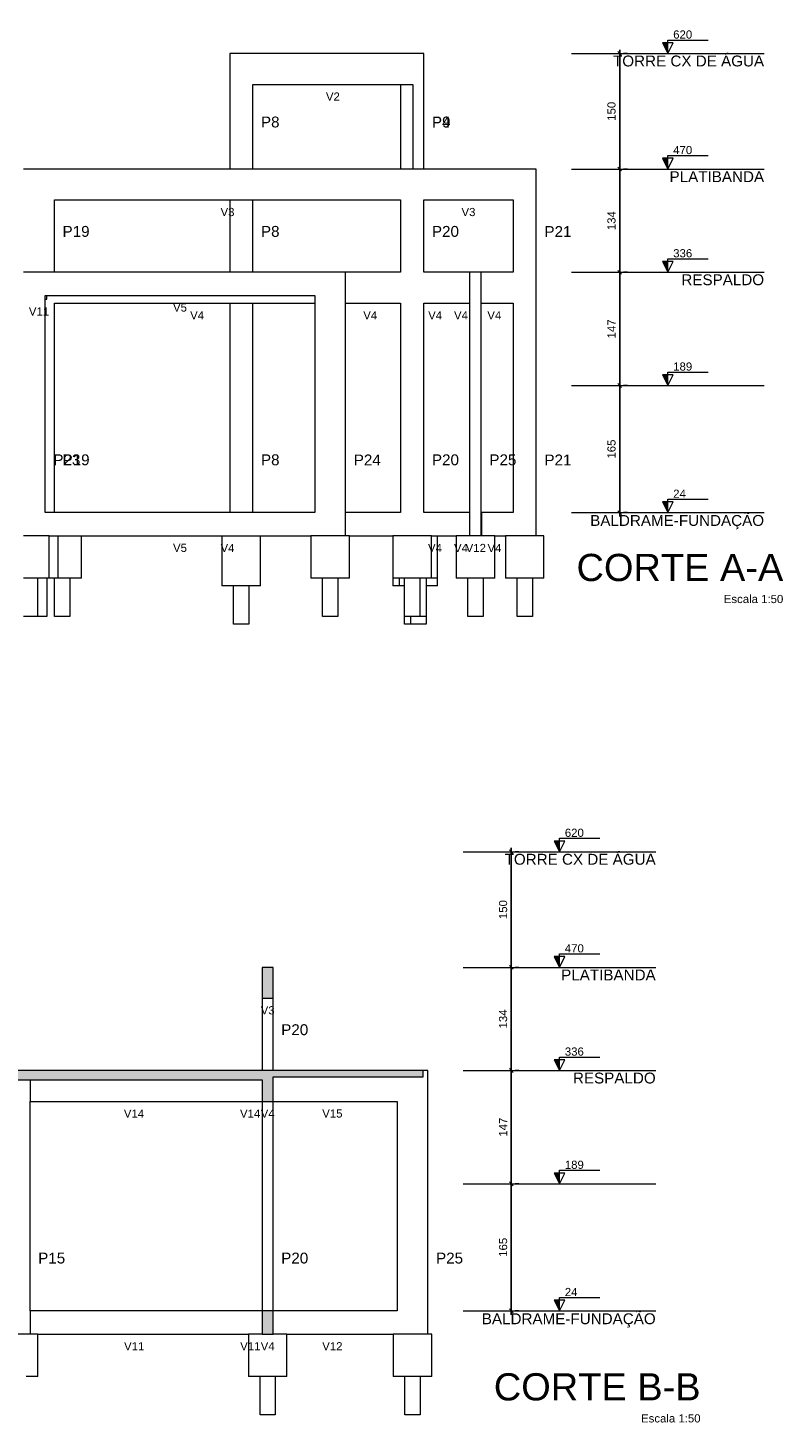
# Model space of a CAD drawing. Header units: millimetres. Extents: x 1434 to 2277, y -793 to -278.
# Tile 84 of 111: x 1951 to 1971, y -519 to -483. Entities that reach past the tile are written whole.
import ezdxf

# ---------------------------------------------------------------- set-up
doc = ezdxf.new("R2010")
doc.units = ezdxf.units.MM
doc.linetypes.add('Dashed', pattern=[0.75, 0.5, -0.25])
for name, color, linetype, lineweight in [('FO-Cotas', 5, 'Continuous', 5), ('FO-Elementos cortados', 159, 'Continuous', 5), ('FO-Elementos em vista', 7, 'Continuous', 5), ('FO-Hachuras', 153, 'Continuous', 5), ('FO-Indicações', 7, 'Continuous', 5), ('FO-Níveis', 9, 'Dashed', 5), ('FO-Textos das vigas', 7, 'Continuous', 5), ('FO-Textos dos pilares', 7, 'Continuous', 5), ('FO-Títulos', 1, 'Continuous', 20)]:
    doc.layers.add(name, color=color, linetype=linetype, lineweight=lineweight)
doc.styles.add('ARIAL', font='arial.ttf')
doc.styles.get("Standard").update_dxf_attribs({"font": 'arial.ttf'})
doc.dimstyles.new('UM_50.000000', dxfattribs={"dimtxt": 0.18, "dimasz": 0.1, "dimexe": 0.1, "dimexo": 0.2, "dimgap": 0, "dimtad": 1, "dimtih": 1, "dimtoh": 1, "dimdec": 1, "dimlfac": 50, "dimzin": 0, "dimdsep": 46, "dimtxsty": 'Standard', "dimcen": 0.09, "dimdle": 0.1, "dimadec": 1, "dimazin": 2, "dimtfac": 1, "dimtdec": 4, "dimtofl": 0, "dimtmove": 0, "dimatfit": 3, "dimfxl": 1, "dimtolj": 1, "dimarcsym": 0})

# ---------------------------------------------------------------- blocks, each defined once
blk = doc.blocks.new('_Oblique')
at = {"color": 0, "linetype": 'ByBlock', "lineweight": -2}
blk.add_line((-0.5, -0.5), (0.5, 0.5), dxfattribs=at)
blk = doc.blocks.new('*D845')
at = {"layer": 'FO-Cotas', "color": 0, "linetype": 'Continuous', "lineweight": -2, "transparency": 16777216}
for p, q in [((1966.636, -495.915), (1966.636, -492.415)), ((1966.836, -492.515), (1966.736, -492.515)), ((1966.836, -495.815), (1966.736, -495.815))]:
    blk.add_line(p, q, dxfattribs=at)
at = {"layer": 'FO-Cotas', "color": 0, "linetype": 'Continuous', "lineweight": -2, "transparency": 16777216, "xscale": 0.1, "yscale": 0.1, "zscale": 0.1}
for p, rotation in [((1966.636, -492.515), 90), ((1966.636, -495.815), 270)]:
    blk.add_blockref('_Oblique', p, dxfattribs=dict(at, rotation=rotation))
at = {"layer": 'FO-Cotas', "color": 7, "linetype": 'Continuous', "transparency": 16777216, "insert": (1966.424, -494.165), "char_height": 0.2118, "attachment_point": 5, "rotation": 90, "style": 'ARIAL'}
blk.add_mtext('\\A1;165', dxfattribs=at)
blk = doc.blocks.new('*D846')
at = {"layer": 'FO-Cotas', "color": 0, "linetype": 'Continuous', "lineweight": -2, "transparency": 16777216}
for p, q in [((1966.636, -492.615), (1966.636, -489.475)), ((1966.836, -489.575), (1966.736, -489.575)), ((1966.836, -492.515), (1966.736, -492.515))]:
    blk.add_line(p, q, dxfattribs=at)
at = {"layer": 'FO-Cotas', "color": 0, "linetype": 'Continuous', "lineweight": -2, "transparency": 16777216, "xscale": 0.1, "yscale": 0.1, "zscale": 0.1}
for p, rotation in [((1966.636, -489.575), 90), ((1966.636, -492.515), 270)]:
    blk.add_blockref('_Oblique', p, dxfattribs=dict(at, rotation=rotation))
at = {"layer": 'FO-Cotas', "color": 7, "linetype": 'Continuous', "transparency": 16777216, "insert": (1966.424, -491.045), "char_height": 0.2118, "attachment_point": 5, "rotation": 90, "style": 'ARIAL'}
blk.add_mtext('\\A1;147', dxfattribs=at)
blk = doc.blocks.new('*D847')
at = {"layer": 'FO-Cotas', "color": 0, "linetype": 'Continuous', "lineweight": -2, "transparency": 16777216}
for p, q in [((1966.636, -489.675), (1966.636, -486.795)), ((1966.836, -486.895), (1966.736, -486.895)), ((1966.836, -489.575), (1966.736, -489.575))]:
    blk.add_line(p, q, dxfattribs=at)
at = {"layer": 'FO-Cotas', "color": 0, "linetype": 'Continuous', "lineweight": -2, "transparency": 16777216, "xscale": 0.1, "yscale": 0.1, "zscale": 0.1}
for p, rotation in [((1966.636, -486.895), 90), ((1966.636, -489.575), 270)]:
    blk.add_blockref('_Oblique', p, dxfattribs=dict(at, rotation=rotation))
at = {"layer": 'FO-Cotas', "color": 7, "linetype": 'Continuous', "transparency": 16777216, "insert": (1966.424, -488.235), "char_height": 0.2118, "attachment_point": 5, "rotation": 90, "style": 'ARIAL'}
blk.add_mtext('\\A1;134', dxfattribs=at)
blk = doc.blocks.new('*D848')
at = {"layer": 'FO-Cotas', "color": 0, "linetype": 'Continuous', "lineweight": -2, "transparency": 16777216}
for p, q in [((1966.636, -486.995), (1966.636, -483.795)), ((1966.836, -483.895), (1966.736, -483.895)), ((1966.836, -486.895), (1966.736, -486.895))]:
    blk.add_line(p, q, dxfattribs=at)
at = {"layer": 'FO-Cotas', "color": 0, "linetype": 'Continuous', "lineweight": -2, "transparency": 16777216, "xscale": 0.1, "yscale": 0.1, "zscale": 0.1}
for p, rotation in [((1966.636, -483.895), 90), ((1966.636, -486.895), 270)]:
    blk.add_blockref('_Oblique', p, dxfattribs=dict(at, rotation=rotation))
at = {"layer": 'FO-Cotas', "color": 7, "linetype": 'Continuous', "transparency": 16777216, "insert": (1966.424, -485.395), "char_height": 0.2118, "attachment_point": 5, "rotation": 90, "style": 'ARIAL'}
blk.add_mtext('\\A1;150', dxfattribs=at)
blk = doc.blocks.new('*D849')
at = {"layer": 'FO-Cotas', "color": 0, "linetype": 'Continuous', "lineweight": -2, "transparency": 16777216}
for p, q in [((1963.821, -516.641), (1963.821, -513.141)), ((1964.021, -513.241), (1963.921, -513.241)), ((1964.021, -516.541), (1963.921, -516.541))]:
    blk.add_line(p, q, dxfattribs=at)
at = {"layer": 'FO-Cotas', "color": 0, "linetype": 'Continuous', "lineweight": -2, "transparency": 16777216, "xscale": 0.1, "yscale": 0.1, "zscale": 0.1}
for p, rotation in [((1963.821, -513.241), 90), ((1963.821, -516.541), 270)]:
    blk.add_blockref('_Oblique', p, dxfattribs=dict(at, rotation=rotation))
at = {"layer": 'FO-Cotas', "color": 7, "linetype": 'Continuous', "transparency": 16777216, "insert": (1963.609, -514.891), "char_height": 0.2118, "attachment_point": 5, "rotation": 90, "style": 'ARIAL'}
blk.add_mtext('\\A1;165', dxfattribs=at)
blk = doc.blocks.new('*D850')
at = {"layer": 'FO-Cotas', "color": 0, "linetype": 'Continuous', "lineweight": -2, "transparency": 16777216}
for p, q in [((1963.821, -513.341), (1963.821, -510.201)), ((1964.021, -510.301), (1963.921, -510.301)), ((1964.021, -513.241), (1963.921, -513.241))]:
    blk.add_line(p, q, dxfattribs=at)
at = {"layer": 'FO-Cotas', "color": 0, "linetype": 'Continuous', "lineweight": -2, "transparency": 16777216, "xscale": 0.1, "yscale": 0.1, "zscale": 0.1}
for p, rotation in [((1963.821, -510.301), 90), ((1963.821, -513.241), 270)]:
    blk.add_blockref('_Oblique', p, dxfattribs=dict(at, rotation=rotation))
at = {"layer": 'FO-Cotas', "color": 7, "linetype": 'Continuous', "transparency": 16777216, "insert": (1963.609, -511.771), "char_height": 0.2118, "attachment_point": 5, "rotation": 90, "style": 'ARIAL'}
blk.add_mtext('\\A1;147', dxfattribs=at)
blk = doc.blocks.new('*D851')
at = {"layer": 'FO-Cotas', "color": 0, "linetype": 'Continuous', "lineweight": -2, "transparency": 16777216}
for p, q in [((1963.821, -510.401), (1963.821, -507.521)), ((1964.021, -507.621), (1963.921, -507.621)), ((1964.021, -510.301), (1963.921, -510.301))]:
    blk.add_line(p, q, dxfattribs=at)
at = {"layer": 'FO-Cotas', "color": 0, "linetype": 'Continuous', "lineweight": -2, "transparency": 16777216, "xscale": 0.1, "yscale": 0.1, "zscale": 0.1}
for p, rotation in [((1963.821, -507.621), 90), ((1963.821, -510.301), 270)]:
    blk.add_blockref('_Oblique', p, dxfattribs=dict(at, rotation=rotation))
at = {"layer": 'FO-Cotas', "color": 7, "linetype": 'Continuous', "transparency": 16777216, "insert": (1963.609, -508.961), "char_height": 0.2118, "attachment_point": 5, "rotation": 90, "style": 'ARIAL'}
blk.add_mtext('\\A1;134', dxfattribs=at)
blk = doc.blocks.new('*D852')
at = {"layer": 'FO-Cotas', "color": 0, "linetype": 'Continuous', "lineweight": -2, "transparency": 16777216}
for p, q in [((1963.821, -507.721), (1963.821, -504.521)), ((1964.021, -504.621), (1963.921, -504.621)), ((1964.021, -507.621), (1963.921, -507.621))]:
    blk.add_line(p, q, dxfattribs=at)
at = {"layer": 'FO-Cotas', "color": 0, "linetype": 'Continuous', "lineweight": -2, "transparency": 16777216, "xscale": 0.1, "yscale": 0.1, "zscale": 0.1}
for p, rotation in [((1963.821, -504.621), 90), ((1963.821, -507.621), 270)]:
    blk.add_blockref('_Oblique', p, dxfattribs=dict(at, rotation=rotation))
at = {"layer": 'FO-Cotas', "color": 7, "linetype": 'Continuous', "transparency": 16777216, "insert": (1963.609, -506.121), "char_height": 0.2118, "attachment_point": 5, "rotation": 90, "style": 'ARIAL'}
blk.add_mtext('\\A1;150', dxfattribs=at)

msp = doc.modelspace()

# ---------------------------------------------------------------- hatches: boundary and pattern name
at = {"layer": 'FO-Hachuras', "linetype": 'Continuous'}
for points in [[(1957.3554, -508.4214), (1957.6354, -508.4214), (1957.6354, -507.6214), (1957.3554, -507.6214), (1957.3554, -508.4214)], [(1948.2102, -510.5414), (1957.6354, -510.5414), (1957.6354, -510.3014), (1948.2102, -510.3014), (1948.2102, -510.5414)], [(1957.3554, -510.4614), (1961.5343, -510.4614), (1961.5343, -510.3014), (1957.3554, -510.3014), (1957.3554, -510.4614)], [(1957.3554, -511.1014), (1957.6354, -511.1014), (1957.6354, -510.3014), (1957.3554, -510.3014), (1957.3554, -511.1014)], [(1957.3554, -517.1414), (1957.6354, -517.1414), (1957.6354, -516.5414), (1957.3554, -516.5414), (1957.3554, -517.1414)]]:
    msp.add_hatch(color=256, dxfattribs=at).paths.add_polyline_path(points)
at = {"layer": 'FO-Indicações', "linetype": 'Continuous'}
for points in [[(1967.8856, -483.895), (1967.8856, -483.615), (1967.7456, -483.615), (1967.8856, -483.895)], [(1967.8856, -486.895), (1967.8856, -486.615), (1967.7456, -486.615), (1967.8856, -486.895)], [(1967.8856, -489.575), (1967.8856, -489.295), (1967.7456, -489.295), (1967.8856, -489.575)], [(1967.8856, -492.515), (1967.8856, -492.235), (1967.7456, -492.235), (1967.8856, -492.515)], [(1967.8856, -495.815), (1967.8856, -495.535), (1967.7456, -495.535), (1967.8856, -495.815)], [(1965.071, -504.6214), (1965.071, -504.3414), (1964.931, -504.3414), (1965.071, -504.6214)], [(1965.071, -507.6214), (1965.071, -507.3414), (1964.931, -507.3414), (1965.071, -507.6214)], [(1965.071, -510.3014), (1965.071, -510.0214), (1964.931, -510.0214), (1965.071, -510.3014)], [(1965.071, -513.2414), (1965.071, -512.9614), (1964.931, -512.9614), (1965.071, -513.2414)], [(1965.071, -516.5414), (1965.071, -516.2614), (1964.931, -516.2614), (1965.071, -516.5414)]]:
    msp.add_hatch(color=256, dxfattribs=at).paths.add_polyline_path(points)

# ---------------------------------------------------------------- linework, layer by layer
at = {"layer": 'FO-Elementos cortados'}
for p, q in [((1957.6354, -507.6214), (1957.3554, -507.6214)), ((1957.3554, -507.6214), (1957.3554, -508.4214)), ((1957.6354, -508.4214), (1957.6354, -507.6214)), ((1957.3554, -508.4214), (1957.6354, -508.4214)), ((1951.3254, -510.3014), (1950.7254, -510.3014)), ((1956.5854, -510.3014), (1951.3254, -510.3014)), ((1956.7254, -510.3014), (1956.5854, -510.3014)), ((1956.8654, -510.3014), (1956.7254, -510.3014)), ((1957.3554, -510.3014), (1956.8654, -510.3014)), ((1957.4954, -510.3014), (1957.3554, -510.3014)), ((1957.6354, -510.3014), (1957.4954, -510.3014)), ((1960.8554, -510.3014), (1957.6354, -510.3014)), ((1961.5343, -510.3014), (1960.8554, -510.3014)), ((1961.5343, -510.4614), (1961.5343, -510.3014)), ((1950.7254, -510.5414), (1951.3254, -510.5414)), ((1951.3254, -510.5414), (1956.5854, -510.5414)), ((1956.5854, -510.5414), (1956.7254, -510.5414)), ((1956.7254, -510.5414), (1956.8654, -510.5414)), ((1956.8654, -510.5414), (1957.3554, -510.5414)), ((1957.3554, -510.5414), (1957.3554, -511.1014)), ((1957.6354, -510.4614), (1960.8554, -510.4614)), ((1957.6354, -510.5414), (1957.6354, -510.4614)), ((1957.6354, -511.1014), (1957.6354, -510.5414)), ((1960.8554, -510.4614), (1961.5343, -510.4614)), ((1957.3554, -511.1014), (1957.4954, -511.1014)), ((1957.4954, -511.1014), (1957.6354, -511.1014)), ((1957.3554, -516.5414), (1957.3554, -517.1414)), ((1957.4954, -516.5414), (1957.3554, -516.5414)), ((1957.6354, -516.5414), (1957.4954, -516.5414)), ((1957.6354, -517.1414), (1957.6354, -516.5414)), ((1957.3554, -517.1414), (1957.4954, -517.1414)), ((1957.4954, -517.1414), (1957.6354, -517.1414))]:
    msp.add_line(p, q, dxfattribs=at)
at = {"layer": 'FO-Elementos em vista'}
for p, q in [((1956.5098, -483.895), (1956.5098, -484.695)), ((1956.7898, -483.895), (1956.5098, -483.895)), ((1957.1098, -483.895), (1956.7898, -483.895)), ((1960.949, -483.895), (1957.1098, -483.895)), ((1961.269, -483.895), (1960.949, -483.895)), ((1961.549, -483.895), (1961.269, -483.895)), ((1961.549, -484.695), (1961.549, -483.895)), ((1956.5098, -484.695), (1956.5098, -486.895)), ((1957.1098, -484.695), (1960.949, -484.695)), ((1957.1098, -486.895), (1957.1098, -484.695)), ((1960.949, -484.695), (1960.949, -486.895)), ((1960.949, -484.695), (1961.269, -484.695)), ((1961.269, -484.695), (1961.269, -486.895)), ((1961.549, -486.895), (1961.549, -484.695)), ((1951.958, -486.895), (1951.158, -486.895)), ((1956.5098, -486.895), (1951.958, -486.895)), ((1956.6498, -486.895), (1956.5098, -486.895)), ((1956.7898, -486.895), (1956.6498, -486.895)), ((1957.1098, -486.895), (1956.7898, -486.895)), ((1960.949, -486.895), (1957.1098, -486.895)), ((1961.269, -486.895), (1960.949, -486.895)), ((1961.409, -486.895), (1961.269, -486.895)), ((1961.549, -486.895), (1961.409, -486.895)), ((1963.87, -486.895), (1961.549, -486.895)), ((1964.47, -486.895), (1963.87, -486.895)), ((1964.47, -489.575), (1964.47, -486.895)), ((1951.958, -487.695), (1956.5098, -487.695)), ((1951.958, -489.575), (1951.958, -487.695)), ((1956.5098, -487.695), (1956.5098, -489.575)), ((1956.5098, -487.695), (1956.7898, -487.695)), ((1956.7898, -487.695), (1957.1098, -487.695)), ((1957.1098, -489.575), (1957.1098, -487.695)), ((1957.1098, -487.695), (1960.949, -487.695)), ((1960.949, -487.695), (1960.949, -489.575)), ((1961.549, -487.695), (1963.87, -487.695)), ((1961.549, -489.575), (1961.549, -487.695)), ((1963.87, -487.695), (1963.87, -489.575)), ((1951.358, -489.575), (1951.158, -489.575)), ((1951.558, -489.575), (1951.358, -489.575)), ((1951.7192, -489.575), (1951.558, -489.575)), ((1951.758, -489.575), (1951.7192, -489.575)), ((1951.958, -489.575), (1951.758, -489.575)), ((1956.5098, -489.575), (1951.958, -489.575)), ((1956.7898, -489.575), (1956.5098, -489.575)), ((1957.1098, -489.575), (1956.7898, -489.575)), ((1958.7192, -489.575), (1957.1098, -489.575)), ((1959.2292, -489.575), (1958.7192, -489.575)), ((1959.3692, -489.575), (1959.2292, -489.575)), ((1959.5092, -489.575), (1959.3692, -489.575)), ((1959.5192, -489.575), (1959.5092, -489.575)), ((1960.949, -489.575), (1959.5192, -489.575)), ((1959.5192, -490.175), (1959.5192, -489.575)), ((1961.9992, -489.575), (1961.549, -489.575)), ((1962.1392, -489.575), (1961.9992, -489.575)), ((1962.2792, -489.575), (1962.1392, -489.575)), ((1962.74, -489.575), (1962.2792, -489.575)), ((1962.74, -489.575), (1962.74, -490.375)), ((1962.89, -489.575), (1962.74, -489.575)), ((1963.04, -489.575), (1962.89, -489.575)), ((1963.87, -489.575), (1963.04, -489.575)), ((1963.04, -490.375), (1963.04, -489.575)), ((1964.47, -492.515), (1964.47, -489.575)), ((1951.7192, -490.175), (1951.758, -490.175)), ((1951.7192, -490.275), (1951.7192, -490.175)), ((1951.758, -490.275), (1951.758, -490.175)), ((1951.758, -490.175), (1951.958, -490.175)), ((1951.958, -490.175), (1956.5098, -490.175)), ((1956.5098, -490.175), (1956.7898, -490.175)), ((1956.7898, -490.175), (1957.1098, -490.175)), ((1957.1098, -490.175), (1958.7192, -490.175)), ((1958.7192, -490.175), (1958.7192, -490.375)), ((1959.5192, -490.375), (1959.5192, -490.175)), ((1951.7192, -490.275), (1951.758, -490.275)), ((1951.7192, -490.375), (1951.7192, -490.275)), ((1951.7192, -492.515), (1951.7192, -490.375)), ((1951.958, -490.375), (1956.5098, -490.375)), ((1951.958, -492.515), (1951.958, -490.375)), ((1956.5098, -490.375), (1956.5098, -492.515)), ((1956.5098, -490.375), (1957.1098, -490.375)), ((1957.1098, -492.515), (1957.1098, -490.375)), ((1957.1098, -490.375), (1958.7192, -490.375)), ((1958.7192, -490.375), (1958.7192, -492.515)), ((1959.5192, -490.375), (1960.949, -490.375)), ((1959.5192, -492.515), (1959.5192, -490.375)), ((1960.949, -490.375), (1960.949, -492.515)), ((1961.549, -490.375), (1961.9992, -490.375)), ((1961.549, -492.515), (1961.549, -490.375)), ((1961.9992, -490.375), (1962.1392, -490.375)), ((1962.1392, -490.375), (1962.2792, -490.375)), ((1962.2792, -490.375), (1962.74, -490.375)), ((1962.74, -490.375), (1962.74, -492.515)), ((1963.04, -490.375), (1963.87, -490.375)), ((1963.04, -492.515), (1963.04, -490.375)), ((1963.87, -490.375), (1963.87, -492.515)), ((1951.7192, -495.815), (1951.7192, -492.515)), ((1951.958, -495.815), (1951.958, -492.515)), ((1956.5098, -492.515), (1956.5098, -495.815)), ((1957.1098, -495.815), (1957.1098, -492.515)), ((1958.7192, -492.515), (1958.7192, -495.815)), ((1959.5192, -495.815), (1959.5192, -492.515)), ((1960.949, -492.515), (1960.949, -495.815)), ((1961.549, -495.815), (1961.549, -492.515)), ((1962.74, -492.515), (1962.74, -495.815)), ((1963.04, -495.815), (1963.04, -492.515)), ((1963.87, -492.515), (1963.87, -495.815)), ((1964.47, -495.815), (1964.47, -492.515)), ((1951.758, -495.815), (1951.7192, -495.815)), ((1951.958, -495.815), (1951.758, -495.815)), ((1956.5098, -495.815), (1951.958, -495.815)), ((1956.6498, -495.815), (1956.5098, -495.815)), ((1956.7898, -495.815), (1956.6498, -495.815)), ((1957.1098, -495.815), (1956.7898, -495.815)), ((1958.7192, -495.815), (1957.1098, -495.815)), ((1960.949, -495.815), (1959.5192, -495.815)), ((1959.5192, -496.415), (1959.5192, -495.815)), ((1961.9892, -495.815), (1961.549, -495.815)), ((1962.1292, -495.815), (1961.9892, -495.815)), ((1962.2692, -495.815), (1962.1292, -495.815)), ((1962.74, -495.815), (1962.2692, -495.815)), ((1962.74, -495.815), (1962.74, -496.415)), ((1963.06, -495.815), (1963.04, -495.815)), ((1963.04, -496.415), (1963.04, -495.815)), ((1963.87, -495.815), (1963.06, -495.815)), ((1963.06, -496.415), (1963.06, -495.815)), ((1964.47, -496.415), (1964.47, -495.815)), ((1951.358, -496.415), (1951.158, -496.415)), ((1951.7192, -496.415), (1951.358, -496.415)), ((1951.758, -496.415), (1951.7192, -496.415)), ((1951.8192, -496.415), (1951.758, -496.415)), ((1951.8192, -496.415), (1951.958, -496.415)), ((1951.8192, -497.515), (1951.8192, -496.415)), ((1951.958, -496.415), (1952.058, -496.415)), ((1952.058, -497.515), (1952.058, -496.415)), ((1952.058, -496.415), (1952.658, -496.415)), ((1952.658, -497.515), (1952.658, -496.415)), ((1952.658, -496.415), (1956.3098, -496.415)), ((1956.3098, -496.415), (1956.3098, -497.715)), ((1956.3098, -496.415), (1956.5098, -496.415)), ((1956.5098, -496.415), (1956.6498, -496.415)), ((1956.6498, -496.415), (1956.7898, -496.415)), ((1956.7898, -496.415), (1957.1098, -496.415)), ((1957.1098, -496.415), (1957.3098, -496.415)), ((1957.3098, -497.715), (1957.3098, -496.415)), ((1957.3098, -496.415), (1958.6192, -496.415)), ((1958.6192, -496.415), (1958.6192, -497.515)), ((1958.7192, -496.415), (1958.6192, -496.415)), ((1959.5192, -496.415), (1958.7192, -496.415)), ((1959.6192, -496.415), (1959.5192, -496.415)), ((1959.6192, -496.415), (1960.749, -496.415)), ((1959.6192, -497.515), (1959.6192, -496.415)), ((1960.749, -496.415), (1960.749, -497.515)), ((1960.9092, -496.415), (1960.749, -496.415)), ((1960.949, -496.415), (1960.9092, -496.415)), ((1961.269, -496.415), (1960.949, -496.415)), ((1961.409, -496.415), (1961.269, -496.415)), ((1961.549, -496.415), (1961.409, -496.415)), ((1961.749, -496.415), (1961.549, -496.415)), ((1961.749, -496.415), (1961.9092, -496.415)), ((1961.749, -497.515), (1961.749, -496.415)), ((1961.9092, -497.515), (1961.9092, -496.415)), ((1961.9092, -496.415), (1961.9892, -496.415)), ((1961.9892, -496.415), (1962.1292, -496.415)), ((1962.1292, -496.415), (1962.2692, -496.415)), ((1962.2692, -496.415), (1962.39, -496.415)), ((1962.39, -496.415), (1962.39, -497.515)), ((1962.74, -496.415), (1962.39, -496.415)), ((1962.9, -496.415), (1962.74, -496.415)), ((1963.04, -496.415), (1962.9, -496.415)), ((1963.06, -496.415), (1963.04, -496.415)), ((1963.39, -496.415), (1963.06, -496.415)), ((1963.39, -496.415), (1963.67, -496.415)), ((1963.39, -497.515), (1963.39, -496.415)), ((1963.67, -496.415), (1963.67, -497.515)), ((1963.87, -496.415), (1963.67, -496.415)), ((1964.47, -496.415), (1963.87, -496.415)), ((1964.67, -496.415), (1964.47, -496.415)), ((1964.67, -497.515), (1964.67, -496.415)), ((1951.358, -497.515), (1951.158, -497.515)), ((1951.5192, -497.515), (1951.358, -497.515)), ((1951.5192, -497.515), (1951.5192, -498.515)), ((1951.758, -497.515), (1951.5192, -497.515)), ((1951.758, -497.515), (1951.758, -498.515)), ((1951.8192, -497.515), (1951.758, -497.515)), ((1951.958, -497.515), (1951.8192, -497.515)), ((1951.958, -498.515), (1951.958, -497.515)), ((1952.058, -497.515), (1951.958, -497.515)), ((1952.358, -497.515), (1952.058, -497.515)), ((1952.358, -497.515), (1952.358, -498.515)), ((1952.658, -497.515), (1952.358, -497.515)), ((1956.6098, -497.715), (1956.3098, -497.715)), ((1956.6098, -498.715), (1956.6098, -497.715)), ((1957.0098, -497.715), (1956.6098, -497.715)), ((1957.0098, -497.715), (1957.0098, -498.715)), ((1957.3098, -497.715), (1957.0098, -497.715)), ((1958.9192, -497.515), (1958.6192, -497.515)), ((1958.9192, -498.515), (1958.9192, -497.515)), ((1959.3192, -497.515), (1958.9192, -497.515)), ((1959.3192, -497.515), (1959.3192, -498.515)), ((1959.6192, -497.515), (1959.3192, -497.515)), ((1960.749, -497.515), (1960.749, -497.715)), ((1960.9092, -497.515), (1960.749, -497.515)), ((1960.909, -497.715), (1960.749, -497.715)), ((1960.909, -497.515), (1960.909, -497.715)), ((1961.049, -497.715), (1960.909, -497.715)), ((1961.049, -497.515), (1960.9092, -497.515)), ((1961.049, -497.715), (1961.049, -497.515)), ((1961.2092, -497.515), (1961.049, -497.515)), ((1961.049, -498.515), (1961.049, -497.715)), ((1961.449, -497.515), (1961.2092, -497.515)), ((1961.449, -497.515), (1961.449, -497.715)), ((1961.6092, -497.515), (1961.449, -497.515)), ((1961.449, -497.715), (1961.449, -498.515)), ((1961.749, -497.715), (1961.609, -497.715)), ((1961.6092, -497.515), (1961.6092, -497.715)), ((1961.749, -497.515), (1961.6092, -497.515)), ((1961.6092, -497.715), (1961.6092, -498.515)), ((1961.9092, -497.515), (1961.749, -497.515)), ((1961.909, -497.715), (1961.749, -497.715)), ((1961.909, -497.715), (1961.909, -497.515)), ((1962.69, -497.515), (1962.39, -497.515)), ((1962.69, -498.515), (1962.69, -497.515)), ((1963.09, -497.515), (1962.69, -497.515)), ((1963.09, -497.515), (1963.09, -498.515)), ((1963.39, -497.515), (1963.09, -497.515)), ((1963.97, -497.515), (1963.67, -497.515)), ((1963.97, -498.515), (1963.97, -497.515)), ((1964.37, -497.515), (1963.97, -497.515)), ((1964.37, -497.515), (1964.37, -498.515)), ((1964.67, -497.515), (1964.37, -497.515)), ((1951.358, -498.515), (1951.158, -498.515)), ((1951.5192, -498.515), (1951.358, -498.515)), ((1951.758, -498.515), (1951.5192, -498.515)), ((1952.358, -498.515), (1951.958, -498.515)), ((1957.0098, -498.715), (1956.6098, -498.715)), ((1959.3192, -498.515), (1958.9192, -498.515)), ((1961.049, -498.715), (1961.049, -498.515)), ((1961.2092, -498.515), (1961.049, -498.515)), ((1961.209, -498.715), (1961.049, -498.715)), ((1961.209, -498.715), (1961.209, -498.515)), ((1961.449, -498.715), (1961.209, -498.715)), ((1961.449, -498.515), (1961.2092, -498.515)), ((1961.6092, -498.515), (1961.449, -498.515)), ((1961.609, -498.715), (1961.449, -498.715)), ((1961.609, -498.515), (1961.609, -498.715)), ((1963.09, -498.515), (1962.69, -498.515)), ((1964.37, -498.515), (1963.97, -498.515)), ((1957.3554, -508.4214), (1957.3554, -510.3014)), ((1957.6354, -510.3014), (1957.6354, -508.4214)), ((1961.6554, -510.3014), (1961.5343, -510.3014)), ((1961.6554, -513.2414), (1961.6554, -510.3014)), ((1951.3254, -510.5414), (1951.3254, -511.1014)), ((1951.3254, -513.2414), (1951.3254, -511.1014)), ((1951.3254, -511.1014), (1956.5854, -511.1014)), ((1956.5854, -511.1014), (1956.7254, -511.1014)), ((1956.7254, -511.1014), (1956.8654, -511.1014)), ((1956.8654, -511.1014), (1957.3554, -511.1014)), ((1957.3554, -511.1014), (1957.3554, -513.2414)), ((1957.6354, -511.1014), (1960.8554, -511.1014)), ((1957.6354, -513.2414), (1957.6354, -511.1014)), ((1960.8554, -511.1014), (1960.8554, -513.2414)), ((1951.3254, -516.5414), (1951.3254, -513.2414)), ((1957.3554, -513.2414), (1957.3554, -516.5414)), ((1957.6354, -516.5414), (1957.6354, -513.2414)), ((1960.8554, -513.2414), (1960.8554, -516.5414)), ((1961.6554, -516.5414), (1961.6554, -513.2414)), ((1951.3254, -516.5414), (1951.3254, -517.1414)), ((1956.5954, -516.5414), (1951.3254, -516.5414)), ((1956.7354, -516.5414), (1956.5954, -516.5414)), ((1956.8754, -516.5414), (1956.7354, -516.5414)), ((1957.3554, -516.5414), (1956.8754, -516.5414)), ((1960.8554, -516.5414), (1957.6354, -516.5414)), ((1961.6554, -517.1414), (1961.6554, -516.5414)), ((1951.3254, -517.1414), (1950.7254, -517.1414)), ((1951.5254, -517.1414), (1951.3254, -517.1414)), ((1951.5254, -517.1414), (1956.5954, -517.1414)), ((1951.5254, -518.2414), (1951.5254, -517.1414)), ((1956.5954, -517.1414), (1956.7354, -517.1414)), ((1956.7354, -517.1414), (1956.8754, -517.1414)), ((1956.8754, -517.1414), (1956.9954, -517.1414)), ((1956.9954, -517.1414), (1956.9954, -518.2414)), ((1957.3554, -517.1414), (1956.9954, -517.1414)), ((1957.9954, -517.1414), (1957.6354, -517.1414)), ((1957.9954, -517.1414), (1960.7554, -517.1414)), ((1957.9954, -518.2414), (1957.9954, -517.1414)), ((1960.7554, -517.1414), (1960.7554, -518.2414)), ((1960.8554, -517.1414), (1960.7554, -517.1414)), ((1961.6554, -517.1414), (1960.8554, -517.1414)), ((1961.7554, -517.1414), (1961.6554, -517.1414)), ((1961.7554, -518.2414), (1961.7554, -517.1414)), ((1951.5254, -518.2414), (1951.2224, -518.2414)), ((1957.2985, -518.2414), (1956.9954, -518.2414)), ((1957.2985, -519.2414), (1957.2985, -518.2414)), ((1957.6924, -518.2414), (1957.2985, -518.2414)), ((1957.6924, -518.2414), (1957.6924, -519.2414)), ((1957.9954, -518.2414), (1957.6924, -518.2414)), ((1961.0585, -518.2414), (1960.7554, -518.2414)), ((1961.0585, -519.2414), (1961.0585, -518.2414)), ((1961.4524, -518.2414), (1961.0585, -518.2414)), ((1961.4524, -518.2414), (1961.4524, -519.2414)), ((1961.7554, -518.2414), (1961.4524, -518.2414)), ((1957.6924, -519.2414), (1957.2985, -519.2414)), ((1961.4524, -519.2414), (1961.0585, -519.2414))]:
    msp.add_line(p, q, dxfattribs=at)
at = {"layer": 'FO-Indicações'}
for points in [[(1967.8856, -483.895), (1968.0256, -483.615), (1967.7456, -483.615), (1967.8856, -483.895), (1967.8856, -483.545), (1968.9356, -483.545)], [(1967.8856, -486.895), (1968.0256, -486.615), (1967.7456, -486.615), (1967.8856, -486.895), (1967.8856, -486.545), (1968.9356, -486.545)], [(1967.8856, -489.575), (1968.0256, -489.295), (1967.7456, -489.295), (1967.8856, -489.575), (1967.8856, -489.225), (1968.9356, -489.225)], [(1967.8856, -492.515), (1968.0256, -492.235), (1967.7456, -492.235), (1967.8856, -492.515), (1967.8856, -492.165), (1968.9356, -492.165)], [(1967.8856, -495.815), (1968.0256, -495.535), (1967.7456, -495.535), (1967.8856, -495.815), (1967.8856, -495.465), (1968.9356, -495.465)], [(1965.071, -504.6214), (1965.211, -504.3414), (1964.931, -504.3414), (1965.071, -504.6214), (1965.071, -504.2714), (1966.121, -504.2714)], [(1965.071, -507.6214), (1965.211, -507.3414), (1964.931, -507.3414), (1965.071, -507.6214), (1965.071, -507.2714), (1966.121, -507.2714)], [(1965.071, -510.3014), (1965.211, -510.0214), (1964.931, -510.0214), (1965.071, -510.3014), (1965.071, -509.9514), (1966.121, -509.9514)], [(1965.071, -513.2414), (1965.211, -512.9614), (1964.931, -512.9614), (1965.071, -513.2414), (1965.071, -512.8914), (1966.121, -512.8914)], [(1965.071, -516.5414), (1965.211, -516.2614), (1964.931, -516.2614), (1965.071, -516.5414), (1965.071, -516.1914), (1966.121, -516.1914)]]:
    msp.add_lwpolyline(points, dxfattribs=at)
at = {"layer": 'FO-Níveis', "linetype": 'Continuous'}
for p, q in [((1965.3856, -483.895), (1970.3856, -483.895)), ((1965.3856, -486.895), (1970.3856, -486.895)), ((1965.3856, -489.575), (1970.3856, -489.575)), ((1965.3856, -492.515), (1970.3856, -492.515)), ((1965.3856, -495.815), (1970.3856, -495.815)), ((1962.571, -504.6214), (1967.571, -504.6214)), ((1962.571, -507.6214), (1967.571, -507.6214)), ((1962.571, -510.3014), (1967.571, -510.3014)), ((1962.571, -513.2414), (1967.571, -513.2414)), ((1962.571, -516.5414), (1967.571, -516.5414))]:
    msp.add_line(p, q, dxfattribs=at)

# ---------------------------------------------------------------- texts
at = {"layer": 'FO-Indicações', "char_height": 0.2118, "attachment_point": 7, "line_spacing_factor": 0.798, "style": 'ARIAL'}
for s, insert, width in [('620', (1968.0256, -483.51), 0.995337), ('470', (1968.0256, -486.51), 0.995337), ('336', (1968.0256, -489.19), 0.995337), ('189', (1968.0256, -492.13), 0.995337), ('24', (1968.0256, -495.43), 0.663558), ('620', (1965.211, -504.2364), 0.997019), ('470', (1965.211, -507.2364), 0.997019), ('336', (1965.211, -509.9164), 0.997019), ('189', (1965.211, -512.8564), 0.997019), ('24', (1965.211, -516.1564), 0.664679)]:
    msp.add_mtext(s, dxfattribs=dict(at, insert=insert, width=width))
at = {"layer": 'FO-Indicações', "linetype": 'Continuous', "char_height": 0.2824, "attachment_point": 9, "line_spacing_factor": 0.798, "style": 'ARIAL'}
for s, insert, width in [('TORRE CX DE ÁGUA', (1970.3856, -484.2339), 7.876257), ('PLATIBANDA', (1970.3856, -487.2339), 4.937643), ('RESPALDO', (1970.3856, -489.9139), 4.318988), ('BALDRAME-FUNDAÇÃO', (1970.3853, -496.247), 9.074901), ('TORRE CX DE ÁGUA', (1967.571, -504.9603), 7.88957), ('PLATIBANDA', (1967.571, -507.9603), 4.945989), ('RESPALDO', (1967.571, -510.6403), 4.326288), ('BALDRAME-FUNDAÇÃO', (1967.5707, -516.9734), 9.09024)]:
    msp.add_mtext(s, dxfattribs=dict(at, insert=insert, width=width))
at = {"layer": 'FO-Textos das vigas', "char_height": 0.2118, "attachment_point": 8, "line_spacing_factor": 0.798, "style": 'ARIAL'}
for s, insert, width in [('V2', (1959.1894, -485.1186), 0.730496), ('V3', (1956.4535, -488.1186), 0.730496), ('V3', (1962.7095, -488.1186), 0.730496), ('V11', (1951.558, -490.6986), 1.062275), ('V5', (1955.2192, -490.5986), 0.730496), ('V4', (1955.6636, -490.7986), 0.730496), ('V4', (1960.1591, -490.7986), 0.730496), ('V4', (1961.8441, -490.7986), 0.730496), ('V4', (1962.5146, -490.7986), 0.730496), ('V4', (1963.38, -490.7986), 0.730496), ('V5', (1955.2192, -496.8386), 0.730496), ('V4', (1956.4535, -496.8386), 0.730496), ('V4', (1961.8391, -496.8386), 0.730496), ('V4', (1962.5146, -496.8386), 0.730496), ('V12', (1962.9, -496.8386), 1.062275), ('V4', (1963.385, -496.8386), 0.730496), ('V3', (1957.4954, -508.845), 0.73173), ('V14', (1954.0254, -511.525), 1.06407), ('V14', (1957.0404, -511.525), 1.06407), ('V4', (1957.4954, -511.525), 0.73173), ('V15', (1959.1754, -511.525), 1.06407), ('V11', (1954.0304, -517.565), 1.06407), ('V11', (1957.0454, -517.565), 1.06407), ('V4', (1957.4954, -517.565), 0.73173), ('V12', (1959.1754, -517.565), 1.06407)]:
    msp.add_mtext(s, dxfattribs=dict(at, insert=insert, width=width))
at = {"layer": 'FO-Textos dos pilares', "char_height": 0.2824, "attachment_point": 7, "line_spacing_factor": 0.798, "style": 'ARIAL'}
for s, insert, width in [('P8', (1957.3216, -485.8186), 0.970516), ('P9', (1961.7608, -485.8186), 0.970516), ('P4', (1961.7608, -485.8186), 0.970516), ('P19', (1952.1698, -488.6586), 1.411308), ('P8', (1957.3216, -488.6586), 0.970516), ('P20', (1961.7608, -488.6586), 1.411308), ('P21', (1964.6818, -488.6586), 1.411308), ('P23', (1951.931, -494.5886), 1.411308), ('P19', (1952.1698, -494.5886), 1.411308), ('P8', (1957.3216, -494.5886), 0.970516), ('P24', (1959.731, -494.5886), 1.411308), ('P20', (1961.7608, -494.5886), 1.411308), ('P25', (1963.2518, -494.5886), 1.411308), ('P21', (1964.6818, -494.5886), 1.411308), ('P20', (1957.8472, -509.385), 1.413693), ('P15', (1951.5372, -515.315), 1.413693), ('P20', (1957.8472, -515.315), 1.413693), ('P25', (1961.8672, -515.315), 1.413693)]:
    msp.add_mtext(s, dxfattribs=dict(at, insert=insert, width=width))
at = {"layer": 'FO-Títulos', "linetype": 'Continuous', "attachment_point": 9, "line_spacing_factor": 0.798, "style": 'ARIAL'}
for s, insert, char_height, width in [('CORTE A-A', (1970.8842, -497.6016), 0.706, 10.764604), ('Escala 1:50', (1970.8842, -498.1664), 0.2118, 3.122796), ('CORTE B-B', (1968.7364, -518.8753), 0.706, 10.782799), ('Escala 1:50', (1968.7364, -519.4401), 0.2118, 3.128075)]:
    msp.add_mtext(s, dxfattribs=dict(at, insert=insert, char_height=char_height, width=width))

# ---------------------------------------------------------------- dimensions: what is measured, and where the dimension line sits
at = {"layer": 'FO-Cotas', "linetype": 'Continuous'}
for base, p1, p2, picture, middle in [((1966.6356, -483.895), (1966.6356, -486.895), (1966.6356, -483.895), '*D848', (1966.4238, -485.395)), ((1966.6356, -486.895), (1966.6356, -489.575), (1966.6356, -486.895), '*D847', (1966.4238, -488.235)), ((1966.6356, -489.575), (1966.6356, -492.515), (1966.6356, -489.575), '*D846', (1966.4238, -491.045)), ((1966.6356, -492.515), (1966.6356, -495.815), (1966.6356, -492.515), '*D845', (1966.4238, -494.165)), ((1963.821, -504.6214), (1963.821, -507.6214), (1963.821, -504.6214), '*D852', (1963.6092, -506.1214)), ((1963.821, -507.6214), (1963.821, -510.3014), (1963.821, -507.6214), '*D851', (1963.6092, -508.9614)), ((1963.821, -510.3014), (1963.821, -513.2414), (1963.821, -510.3014), '*D850', (1963.6092, -511.7714)), ((1963.821, -513.2414), (1963.821, -516.5414), (1963.821, -513.2414), '*D849', (1963.6092, -514.8914))]:
    dim = msp.add_linear_dim(base=base, p1=p1, p2=p2, angle=90, dimstyle='UM_50.000000', override={"dimtxt": 0.2118, "dimasz": 0.1, "dimexe": 0.1, "dimexo": 0.2, "dimtad": 1, "dimtih": 0, "dimtoh": 0, "dimdec": 1, "dimlfac": 50, "dimzin": 8, "dimtxsty": 'ARIAL', "dimblk": 'Oblique', "dimblk1": 'Oblique', "dimblk2": 'Oblique', "dimsah": 1, "dimdle": 0.1, "dimse1": 0, "dimse2": 0, "dimclrt": 7, "dimadec": 1, "dimazin": 3, "dimtmove": 2, "dimldrblk": 'Oblique'}, dxfattribs=at)
    dim.commit()
    dim.dimension.update_dxf_attribs({"geometry": picture, "text_midpoint": middle, "dimtype": 160, "text_rotation": 90})

doc.saveas('drawing.dxf')
